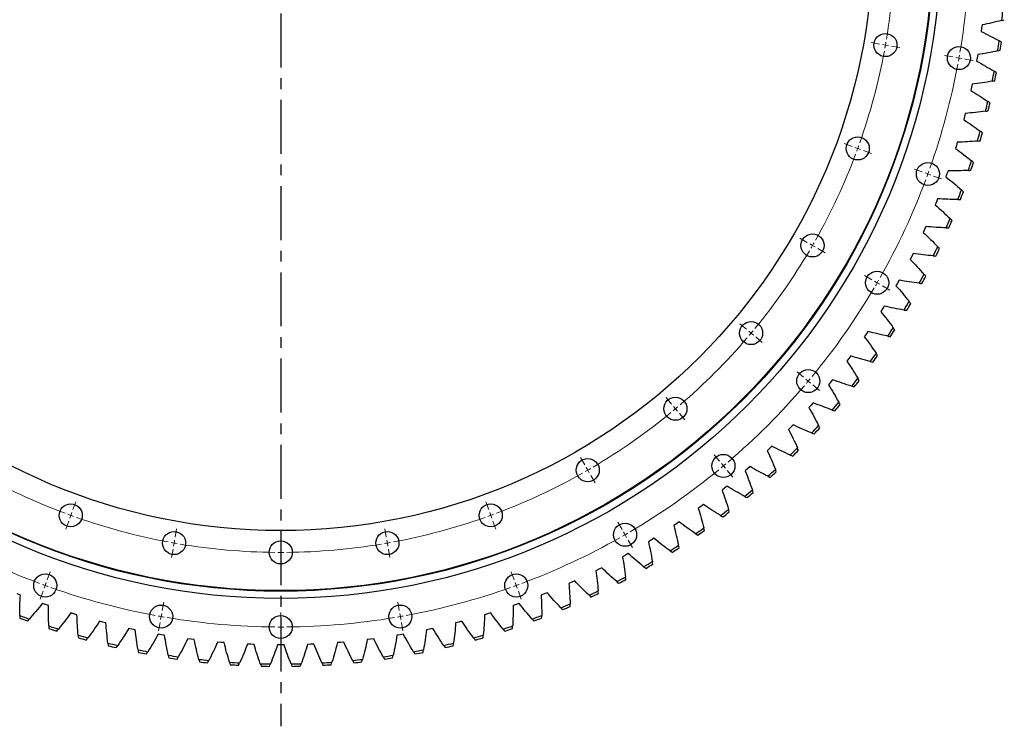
# Model space of a CAD drawing. Header units: millimetres. Extents: x 65 to 5169, y 6149 to 10179.
# Tile 6 of 15: x 1133 to 1944, y 8577 to 9160. Entities that reach past the tile are written whole.
import ezdxf

# ---------------------------------------------------------------- set-up
doc = ezdxf.new("R2010")
doc.units = ezdxf.units.MM
doc.header["$LTSCALE"] = 20
doc.linetypes.add('CENTER', pattern=[10.16, 6.35, -1.27, 1.27, -1.27])

msp = doc.modelspace()

# ---------------------------------------------------------------- linework, layer by layer
at = {"linetype": 'CENTER', "ltscale": 0.35}
msp.add_line((1348.12, 9876.08), (1348.12, 8577.37), dxfattribs=at)
at = {"color": 7, "linetype": 'Continuous', "lineweight": 25}
for p, q in [((1925.67, 9152.77), (1925.31, 9150.1)), ((1926, 9155.44), (1925.67, 9152.77)), ((1922.01, 9128.32), (1921.54, 9125.67)), ((1922.45, 9130.97), (1922.01, 9128.32)), ((1917.32, 9104.05), (1916.73, 9101.43)), ((1917.87, 9106.69), (1917.32, 9104.05)), ((1911.6, 9080.01), (1910.9, 9077.41)), ((1912.26, 9082.61), (1911.6, 9080.01)), ((1904.86, 9056.22), (1904.06, 9053.66)), ((1905.64, 9058.8), (1904.86, 9056.22)), ((1897.13, 9032.75), (1896.21, 9030.22)), ((1898.01, 9035.29), (1897.13, 9032.75)), ((1888.4, 9009.62), (1887.38, 9007.13)), ((1889.39, 9012.12), (1888.4, 9009.62)), ((1878.7, 8986.89), (1877.58, 8984.45)), ((1879.79, 8989.35), (1878.7, 8986.89)), ((1869.24, 8967), (1868.04, 8964.59)), ((1868.04, 8964.59), (1866.82, 8962.19)), ((1856.45, 8942.76), (1855.12, 8940.42)), ((1857.74, 8945.11), (1856.45, 8942.76)), ((1843.94, 8921.44), (1842.51, 8919.16)), ((1845.33, 8923.74), (1843.94, 8921.44)), ((1832.03, 8902.91), (1830.53, 8900.67)), ((1830.53, 8900.67), (1829.01, 8898.45)), ((1816.26, 8880.49), (1814.65, 8878.34)), ((1817.85, 8882.66), (1816.26, 8880.49)), ((1801.14, 8860.94), (1799.44, 8858.85)), ((1802.82, 8863.04), (1801.14, 8860.94)), ((1785.21, 8842.04), (1783.42, 8840.03)), ((1786.98, 8844.07), (1785.21, 8842.04)), ((1768.49, 8823.83), (1766.62, 8821.9)), ((1770.34, 8825.79), (1768.49, 8823.83)), ((1751.01, 8806.36), (1749.06, 8804.51)), ((1752.94, 8808.23), (1751.01, 8806.36)), ((1732.81, 8789.64), (1730.78, 8787.87)), ((1734.82, 8791.42), (1732.81, 8789.64)), ((1713.91, 8773.7), (1711.81, 8772.03)), ((1715.99, 8775.41), (1713.91, 8773.7)), ((1694.36, 8758.59), (1692.18, 8757)), ((1696.51, 8760.2), (1694.36, 8758.59)), ((1674.18, 8744.31), (1671.94, 8742.82)), ((1676.39, 8745.83), (1674.18, 8744.31)), ((1653.41, 8730.91), (1651.11, 8729.51)), ((1655.69, 8732.33), (1653.41, 8730.91)), ((1632.09, 8718.4), (1629.73, 8717.1)), ((1634.43, 8719.73), (1632.09, 8718.4)), ((1610.26, 8706.81), (1607.85, 8705.61)), ((1612.65, 8708.03), (1610.26, 8706.81)), ((1587.96, 8696.15), (1585.5, 8695.06)), ((1590.4, 8697.27), (1587.96, 8696.15)), ((1133.53, 8685.46), (1131.02, 8686.45)), ((1565.22, 8686.45), (1562.72, 8685.46)), ((1567.71, 8687.47), (1565.22, 8686.45)), ((1154.15, 8677.72), (1151.62, 8678.63)), ((1156.69, 8676.84), (1154.15, 8677.72)), ((1542.1, 8677.72), (1539.56, 8676.84)), ((1544.63, 8678.63), (1542.1, 8677.72)), ((1177.62, 8669.98), (1175.06, 8670.79)), ((1180.2, 8669.21), (1177.62, 8669.98)), ((1518.62, 8669.98), (1516.05, 8669.21)), ((1521.19, 8670.79), (1518.62, 8669.98)), ((1201.41, 8663.25), (1198.81, 8663.94)), ((1204.01, 8662.59), (1201.41, 8663.25)), ((1225.45, 8657.53), (1222.83, 8658.11)), ((1228.09, 8656.98), (1225.45, 8657.53)), ((1470.79, 8657.53), (1468.16, 8656.98)), ((1473.42, 8658.11), (1470.79, 8657.53)), ((1494.84, 8663.25), (1492.24, 8662.59)), ((1497.44, 8663.94), (1494.84, 8663.25)), ((1249.72, 8652.84), (1247.07, 8653.31)), ((1252.37, 8652.4), (1249.72, 8652.84)), ((1274.17, 8649.18), (1271.5, 8649.54)), ((1424.75, 8649.54), (1422.08, 8649.18)), ((1446.53, 8652.84), (1443.87, 8652.4)), ((1449.17, 8653.31), (1446.53, 8652.84)), ((1276.84, 8648.85), (1274.17, 8649.18)), ((1298.75, 8646.56), (1296.07, 8646.8)), ((1301.43, 8646.35), (1298.75, 8646.56)), ((1323.41, 8644.99), (1320.73, 8645.12)), ((1326.1, 8644.89), (1323.41, 8644.99)), ((1348.12, 8644.46), (1345.44, 8644.48)), ((1350.81, 8644.48), (1348.12, 8644.46)), ((1372.84, 8644.99), (1370.15, 8644.89)), ((1375.52, 8645.12), (1372.84, 8644.99)), ((1397.5, 8646.56), (1394.82, 8646.35)), ((1400.18, 8646.8), (1397.5, 8646.56)), ((1422.08, 8649.18), (1419.41, 8648.85))]:
    msp.add_line(p, q, dxfattribs=at)
at = {"color": 0, "linetype": 'Continuous', "lineweight": 18}
for p, q in [((1841.51, 9139.73), (1834.62, 9140.94)), ((1846.44, 9138.86), (1843.97, 9139.29)), ((1846.44, 9138.86), (1848.9, 9138.42)), ((1851.36, 9137.99), (1858.25, 9136.77)), ((1902.08, 9129.05), (1895.18, 9130.26)), ((1907, 9128.18), (1904.54, 9128.61)), ((1907, 9128.18), (1909.46, 9127.74)), ((1911.93, 9127.31), (1918.82, 9126.09)), ((1818.91, 9055.37), (1812.33, 9057.77)), ((1823.61, 9053.66), (1821.26, 9054.52)), ((1823.61, 9053.66), (1825.96, 9052.81)), ((1828.31, 9051.95), (1834.89, 9049.56)), ((1876.7, 9034.34), (1870.12, 9036.73)), ((1881.4, 9032.63), (1879.05, 9033.48)), ((1881.4, 9032.63), (1883.75, 9031.77)), ((1886.1, 9030.92), (1892.68, 9028.52)), ((1782, 8976.22), (1775.94, 8979.72)), ((1786.33, 8973.72), (1784.17, 8974.97)), ((1786.33, 8973.72), (1788.5, 8972.47)), ((1790.66, 8971.22), (1796.73, 8967.72)), ((1835.26, 8945.47), (1829.2, 8948.97)), ((1839.59, 8942.97), (1837.43, 8944.22)), ((1839.59, 8942.97), (1841.76, 8941.72)), ((1843.92, 8940.47), (1849.99, 8936.97)), ((1731.91, 8904.69), (1726.55, 8909.19)), ((1735.74, 8901.47), (1733.83, 8903.08)), ((1735.74, 8901.47), (1737.66, 8899.87)), ((1739.57, 8898.26), (1744.94, 8893.76)), ((1779.02, 8865.16), (1773.66, 8869.66)), ((1782.85, 8861.94), (1780.94, 8863.55)), ((1782.85, 8861.94), (1784.77, 8860.33)), ((1786.68, 8858.73), (1792.05, 8854.23)), ((1670.16, 8842.94), (1665.66, 8848.3)), ((1673.37, 8839.11), (1671.77, 8841.02)), ((1673.37, 8839.11), (1674.98, 8837.19)), ((1676.59, 8835.27), (1681.09, 8829.91)), ((1598.62, 8792.84), (1595.12, 8798.91)), ((1709.69, 8795.82), (1705.19, 8801.19)), ((1601.12, 8788.51), (1599.87, 8790.68)), ((1601.12, 8788.51), (1602.37, 8786.35)), ((1712.91, 8791.99), (1711.3, 8793.91)), ((1712.91, 8791.99), (1714.51, 8790.08)), ((1716.12, 8788.16), (1720.62, 8782.8)), ((1603.62, 8784.18), (1607.12, 8778.12)), ((1176.77, 8755.94), (1179.17, 8762.52)), ((1519.48, 8755.94), (1517.08, 8762.52)), ((1175.06, 8751.24), (1174.21, 8748.89)), ((1175.06, 8751.24), (1175.92, 8753.59)), ((1521.19, 8751.24), (1520.33, 8753.59)), ((1521.19, 8751.24), (1522.04, 8748.89)), ((1173.35, 8746.54), (1170.96, 8739.96)), ((1261.13, 8733.33), (1262.34, 8740.23)), ((1435.12, 8733.33), (1433.91, 8740.23)), ((1522.9, 8746.54), (1525.29, 8739.96)), ((1629.37, 8739.58), (1625.87, 8745.65)), ((1260.26, 8728.41), (1260.69, 8730.87)), ((1348.12, 8725.72), (1348.12, 8732.72)), ((1435.99, 8728.41), (1435.56, 8730.87)), ((1631.87, 8735.25), (1630.62, 8737.42)), ((1631.87, 8735.25), (1633.12, 8733.09)), ((1634.37, 8730.92), (1637.87, 8724.86)), ((1259.39, 8723.49), (1258.17, 8716.59)), ((1260.26, 8728.41), (1259.82, 8725.95)), ((1348.12, 8720.72), (1348.12, 8723.22)), ((1435.99, 8728.41), (1436.42, 8725.95)), ((1436.86, 8723.49), (1438.07, 8716.59)), ((1348.12, 8720.72), (1348.12, 8718.22)), ((1348.12, 8715.72), (1348.12, 8708.72)), ((1155.74, 8698.15), (1158.13, 8704.72)), ((1540.51, 8698.15), (1538.12, 8704.72)), ((1154.03, 8693.45), (1153.17, 8691.1)), ((1154.03, 8693.45), (1154.88, 8695.8)), ((1542.22, 8693.45), (1541.37, 8695.8)), ((1542.22, 8693.45), (1543.08, 8691.1)), ((1152.32, 8688.75), (1149.92, 8682.17)), ((1543.93, 8688.75), (1546.32, 8682.17)), ((1250.45, 8672.77), (1251.66, 8679.66)), ((1445.8, 8672.77), (1444.59, 8679.66)), ((1249.58, 8667.85), (1249.14, 8665.38)), ((1249.58, 8667.85), (1250.01, 8670.31)), ((1348.12, 8664.22), (1348.12, 8671.22)), ((1446.67, 8667.85), (1446.24, 8670.31)), ((1446.67, 8667.85), (1447.1, 8665.38)), ((1248.71, 8662.92), (1247.5, 8656.03)), ((1348.12, 8659.22), (1348.12, 8661.72)), ((1348.12, 8659.22), (1348.12, 8656.72)), ((1447.54, 8662.92), (1448.75, 8656.03)), ((1348.12, 8654.22), (1348.12, 8647.22))]:
    msp.add_line(p, q, dxfattribs=at)
at = {"color": 7, "linetype": 'Continuous', "lineweight": 25}
for centre, radius in [((1348.12, 9226.72), 544), ((1348.12, 9226.72), 538), ((1348.12, 9226.72), 537.5), ((1348.12, 9226.72), 488), ((1846.44, 9138.86), 9.5), ((1907, 9128.18), 9.5), ((1823.61, 9053.66), 9.5), ((1881.4, 9032.63), 9.5), ((1786.33, 8973.72), 9.5), ((1839.59, 8942.97), 9.5), ((1735.74, 8901.47), 9.5), ((1782.85, 8861.94), 9.5), ((1673.37, 8839.11), 9.5), ((1601.12, 8788.51), 9.5), ((1712.91, 8791.99), 9.5), ((1175.06, 8751.24), 9.5), ((1521.19, 8751.24), 9.5), ((1631.87, 8735.25), 9.5), ((1260.26, 8728.41), 9.5), ((1435.99, 8728.41), 9.5), ((1348.12, 8720.72), 9.5), ((1154.03, 8693.45), 9.5), ((1542.22, 8693.45), 9.5), ((1249.58, 8667.85), 9.5), ((1446.67, 8667.85), 9.5), ((1348.12, 8659.22), 9.5)]:
    msp.add_circle(centre, radius, dxfattribs=at)
at = {"color": 0, "linetype": 'Continuous', "lineweight": 18}
for radius, start, end in [(506, 350.56616, 359.43384), (567.5, 350.50481, 359.49519), (506, 349.71692, 350), (506, 350, 350.28308), (506, 340.56616, 349.43384), (567.5, 349.7476, 350), (567.5, 350, 350.2524), (567.5, 340.50481, 349.49519), (506, 340, 340.28308), (506, 330.56616, 339.43384), (506, 339.71692, 340), (567.5, 339.7476, 340), (567.5, 340, 340.2524), (567.5, 330.50481, 339.49519), (506, 330, 330.28308), (506, 320.56616, 329.43384), (506, 329.71692, 330), (567.5, 329.7476, 330), (567.5, 330, 330.2524), (567.5, 320.50481, 329.49519), (506, 319.71692, 320), (506, 320, 320.28308), (506, 310.56616, 319.43384), (567.5, 319.7476, 320), (567.5, 320, 320.2524), (567.5, 310.50481, 319.49519), (506, 309.71692, 310), (506, 310, 310.28308), (506, 300.56616, 309.43384), (506, 299.71692, 300), (506, 300, 300.28308), (567.5, 300.50481, 309.49519), (567.5, 309.7476, 310), (567.5, 310, 310.2524), (506, 240.56616, 249.43384), (506, 290.56616, 299.43384), (506, 249.71692, 250), (506, 250, 250.28308), (506, 250.56616, 259.43384), (506, 280.56616, 289.43384), (506, 289.71692, 290), (506, 290, 290.28308), (567.5, 240.50481, 249.49519), (567.5, 290.50481, 299.49519), (567.5, 299.7476, 300), (567.5, 300, 300.2524), (506, 259.71692, 260), (506, 260, 260.28308), (506, 260.56616, 269.43384), (506, 270.56616, 279.43384), (506, 279.71692, 280), (506, 280, 280.28308), (506, 269.71692, 270), (506, 270, 270.28308), (567.5, 249.7476, 250), (567.5, 250, 250.2524), (567.5, 250.50481, 259.49519), (567.5, 280.50481, 289.49519), (567.5, 289.7476, 290), (567.5, 290, 290.2524), (567.5, 259.7476, 260), (567.5, 260, 260.2524), (567.5, 260.50481, 269.49519), (567.5, 270.50481, 279.49519), (567.5, 279.7476, 280), (567.5, 280, 280.2524), (567.5, 269.7476, 270), (567.5, 270, 270.2524)]:
    msp.add_arc((1348.12, 9226.72), radius, start, end, dxfattribs=at)
at = {"color": 7, "linetype": 'Continuous', "lineweight": 25}
for radius, start, end in [(598, 353.52016, 354.31768), (598, 351.08773, 351.88525), (600, 351.16354, 351.80943), (598, 348.65529, 349.45281), (600, 348.73111, 349.377), (598, 346.22286, 347.02038), (600, 346.29868, 346.94457), (598, 343.79043, 344.58795), (600, 343.86624, 344.51213), (598, 341.358, 342.15552), (600, 341.43381, 342.0797), (598, 338.92556, 339.72308), (600, 339.00138, 339.64727), (598, 336.49313, 337.29065), (600, 336.56895, 337.21484), (598, 334.0607, 334.85822), (600, 334.13651, 334.7824), (598, 331.62827, 332.42579), (600, 331.70408, 332.34997), (598, 329.19583, 329.99335), (600, 329.27165, 329.91754), (598, 326.7634, 327.56092), (600, 326.83922, 327.48511), (598, 324.33097, 325.12849), (600, 324.40678, 325.05268), (598, 321.89854, 322.69606), (600, 321.97435, 322.62024), (598, 319.46611, 320.26362), (600, 319.54192, 320.18781), (598, 317.03367, 317.83119), (600, 317.10949, 317.75538), (598, 314.60124, 315.39876), (600, 314.67705, 315.32295), (598, 312.16881, 312.96633), (600, 312.24462, 312.89051), (598, 309.73638, 310.53389), (600, 309.81219, 310.45808), (598, 307.30394, 308.10146), (600, 307.37976, 308.02565), (598, 304.87151, 305.66903), (600, 304.94732, 305.59322), (598, 302.43908, 303.2366), (600, 302.51489, 303.16078), (598, 300.00665, 300.80417), (600, 300.08246, 300.72835), (598, 297.57421, 298.37173), (600, 297.65003, 298.29592), (598, 295.14178, 295.9393), (600, 295.2176, 295.86349), (598, 292.70935, 293.50687), (600, 292.78516, 293.43105), (598, 248.92556, 249.72308), (600, 249.00138, 249.64727), (598, 290.27692, 291.07444), (600, 290.35273, 290.99862), (598, 251.358, 252.15552), (600, 251.43381, 252.0797), (598, 287.84448, 288.642), (600, 287.9203, 288.56619), (598, 253.79043, 254.58795), (600, 253.86624, 254.51213), (598, 285.41205, 286.20957), (600, 285.48787, 286.13376), (598, 256.22286, 257.02038), (600, 256.29868, 256.94457), (598, 282.97962, 283.77714), (600, 283.05543, 283.70132), (598, 258.65529, 259.45281), (600, 258.73111, 259.377), (598, 261.08773, 261.88525), (600, 261.16354, 261.80943), (598, 278.11475, 278.91227), (600, 278.19057, 278.83646), (598, 280.54719, 281.34471), (600, 280.623, 281.26889), (598, 263.52016, 264.31768), (600, 263.59597, 264.24186), (598, 265.95259, 266.75011), (600, 266.02841, 266.6743), (598, 268.38502, 269.18254), (600, 268.46084, 269.10673), (598, 270.81746, 271.61498), (600, 270.89327, 271.53916), (598, 273.24989, 274.04741), (600, 273.3257, 273.97159), (598, 275.68232, 276.47984), (600, 275.75814, 276.40403)]:
    msp.add_arc((1348.12, 9226.72), radius, start, end, dxfattribs=at)
for points in [[(1942.3, 9159.24), (1936.9, 9157.79), (1931.46, 9156.53), (1926, 9155.44)], [(1942.3, 9159.24), (1943, 9159.42), (1943.69, 9159.61), (1944.38, 9159.8)], [(1925.31, 9150.1), (1930.33, 9147.67), (1935.27, 9145.07), (1940.14, 9142.31)], [(1942, 9141.24), (1941.38, 9141.6), (1940.76, 9141.96), (1940.14, 9142.31)], [(1938.9, 9134.08), (1933.44, 9132.87), (1927.96, 9131.83), (1922.45, 9130.97)], [(1938.9, 9134.08), (1939.6, 9134.24), (1940.3, 9134.39), (1941, 9134.55)], [(1921.54, 9125.67), (1926.45, 9123.03), (1931.27, 9120.22), (1936.02, 9117.26)], [(1937.84, 9116.12), (1937.24, 9116.5), (1936.63, 9116.88), (1936.02, 9117.26)], [(1934.44, 9109.09), (1928.93, 9108.11), (1923.41, 9107.31), (1917.87, 9106.69)], [(1934.44, 9109.09), (1935.15, 9109.22), (1935.85, 9109.34), (1936.56, 9109.48)], [(1916.73, 9101.43), (1921.53, 9098.58), (1926.23, 9095.57), (1930.85, 9092.41)], [(1932.62, 9091.19), (1932.03, 9091.6), (1931.44, 9092.01), (1930.85, 9092.41)], [(1928.92, 9084.31), (1923.37, 9083.57), (1917.82, 9083), (1912.26, 9082.61)], [(1928.92, 9084.31), (1929.63, 9084.41), (1930.34, 9084.51), (1931.05, 9084.61)], [(1910.9, 9077.41), (1915.57, 9074.36), (1920.14, 9071.15), (1924.62, 9067.8)], [(1926.34, 9066.5), (1925.77, 9066.94), (1925.19, 9067.37), (1924.62, 9067.8)], [(1922.35, 9059.79), (1916.78, 9059.28), (1911.21, 9058.95), (1905.64, 9058.8)], [(1922.35, 9059.79), (1923.07, 9059.86), (1923.78, 9059.92), (1924.49, 9060)], [(1904.06, 9053.66), (1908.59, 9050.41), (1913.02, 9047.02), (1917.36, 9043.48)], [(1919.02, 9042.11), (1918.46, 9042.57), (1917.91, 9043.02), (1917.36, 9043.48)], [(1914.75, 9035.57), (1909.16, 9035.3), (1903.58, 9035.21), (1898.01, 9035.29)], [(1914.75, 9035.57), (1915.47, 9035.61), (1916.18, 9035.64), (1916.9, 9035.68)], [(1896.21, 9030.22), (1900.6, 9026.78), (1904.89, 9023.2), (1909.07, 9019.48)], [(1910.67, 9018.04), (1910.13, 9018.53), (1909.6, 9019.01), (1909.07, 9019.48)], [(1887.38, 9007.13), (1891.62, 9003.52), (1895.75, 8999.76), (1899.76, 8995.86)], [(1906.13, 9011.69), (1900.53, 9011.66), (1894.95, 9011.8), (1889.39, 9012.12)], [(1906.13, 9011.69), (1906.84, 9011.7), (1907.56, 9011.71), (1908.28, 9011.72)], [(1901.3, 8994.36), (1900.79, 8994.86), (1900.28, 8995.36), (1899.76, 8995.86)], [(1877.58, 8984.45), (1881.66, 8980.65), (1885.62, 8976.72), (1889.47, 8972.66)], [(1896.5, 8988.21), (1890.91, 8988.41), (1885.34, 8988.79), (1879.79, 8989.35)], [(1896.5, 8988.21), (1897.21, 8988.18), (1897.93, 8988.16), (1898.65, 8988.14)], [(1885.88, 8965.15), (1880.3, 8965.59), (1874.76, 8966.2), (1869.24, 8967)], [(1890.94, 8971.09), (1890.45, 8971.61), (1889.96, 8972.14), (1889.47, 8972.66)], [(1866.82, 8962.19), (1870.73, 8958.23), (1874.53, 8954.13), (1878.2, 8949.91)], [(1885.88, 8965.15), (1886.59, 8965.09), (1887.31, 8965.04), (1888.03, 8964.99)], [(1879.6, 8948.28), (1879.14, 8948.83), (1878.67, 8949.37), (1878.2, 8949.91)], [(1874.29, 8942.56), (1868.74, 8943.24), (1863.22, 8944.09), (1857.74, 8945.11)], [(1874.29, 8942.56), (1875.01, 8942.47), (1875.72, 8942.39), (1876.43, 8942.31)], [(1855.12, 8940.42), (1858.87, 8936.29), (1862.48, 8932.04), (1865.97, 8927.66)], [(1867.31, 8925.98), (1866.86, 8926.54), (1866.42, 8927.1), (1865.97, 8927.66)], [(1842.51, 8919.16), (1846.08, 8914.87), (1849.51, 8910.47), (1852.81, 8905.95)], [(1861.76, 8920.48), (1856.24, 8921.4), (1850.76, 8922.48), (1845.33, 8923.74)], [(1861.76, 8920.48), (1862.47, 8920.37), (1863.18, 8920.25), (1863.88, 8920.14)], [(1848.3, 8898.96), (1842.82, 8900.11), (1837.4, 8901.42), (1832.03, 8902.91)], [(1854.08, 8904.21), (1853.66, 8904.8), (1853.24, 8905.38), (1852.81, 8905.95)], [(1829.01, 8898.45), (1832.4, 8894.02), (1835.64, 8889.48), (1838.75, 8884.82)], [(1848.3, 8898.96), (1849, 8898.81), (1849.7, 8898.67), (1850.41, 8898.53)], [(1839.93, 8883.03), (1839.54, 8883.63), (1839.14, 8884.23), (1838.75, 8884.82)], [(1814.65, 8878.34), (1817.84, 8873.77), (1820.89, 8869.09), (1823.79, 8864.31)], [(1833.94, 8878.03), (1828.52, 8879.41), (1823.15, 8880.95), (1817.85, 8882.66)], [(1833.94, 8878.03), (1834.63, 8877.85), (1835.33, 8877.68), (1836.03, 8877.51)], [(1818.7, 8857.72), (1813.34, 8859.33), (1808.05, 8861.1), (1802.82, 8863.04)], [(1824.9, 8862.47), (1824.53, 8863.08), (1824.16, 8863.7), (1823.79, 8864.31)], [(1799.44, 8858.85), (1802.44, 8854.15), (1805.28, 8849.35), (1807.98, 8844.45)], [(1818.7, 8857.72), (1819.39, 8857.52), (1820.08, 8857.32), (1820.77, 8857.12)], [(1809.01, 8842.56), (1808.67, 8843.19), (1808.33, 8843.82), (1807.98, 8844.45)], [(1783.42, 8840.03), (1786.22, 8835.2), (1788.86, 8830.29), (1791.34, 8825.28)], [(1802.62, 8838.08), (1797.33, 8839.92), (1792.12, 8841.91), (1786.98, 8844.07)], [(1802.62, 8838.08), (1803.29, 8837.85), (1803.97, 8837.62), (1804.65, 8837.39)], [(1766.62, 8821.9), (1769.2, 8816.96), (1771.63, 8811.94), (1773.91, 8806.83)], [(1785.71, 8819.15), (1780.51, 8821.2), (1775.39, 8823.41), (1770.34, 8825.79)], [(1792.29, 8823.35), (1791.98, 8823.99), (1791.66, 8824.63), (1791.34, 8825.28)], [(1785.71, 8819.15), (1786.38, 8818.88), (1787.05, 8818.62), (1787.72, 8818.36)], [(1749.06, 8804.51), (1751.43, 8799.46), (1753.65, 8794.34), (1755.7, 8789.13)], [(1768.02, 8800.94), (1762.91, 8803.21), (1757.88, 8805.64), (1752.94, 8808.23)], [(1774.77, 8804.86), (1774.49, 8805.52), (1774.2, 8806.17), (1773.91, 8806.83)], [(1768.02, 8800.94), (1768.68, 8800.65), (1769.33, 8800.36), (1769.99, 8800.07)], [(1730.78, 8787.87), (1732.94, 8782.73), (1734.93, 8777.52), (1736.76, 8772.23)], [(1749.57, 8783.5), (1744.56, 8785.99), (1739.64, 8788.63), (1734.82, 8791.42)], [(1756.48, 8787.13), (1756.23, 8787.8), (1755.97, 8788.47), (1755.7, 8789.13)], [(1749.57, 8783.5), (1750.21, 8783.19), (1750.86, 8782.87), (1751.5, 8782.55)], [(1711.81, 8772.03), (1713.75, 8766.8), (1715.52, 8761.51), (1717.12, 8756.15)], [(1730.4, 8766.87), (1725.5, 8769.56), (1720.7, 8772.41), (1715.99, 8775.41)], [(1737.46, 8770.2), (1737.23, 8770.87), (1737, 8771.55), (1736.76, 8772.23)], [(1730.4, 8766.87), (1731.03, 8766.52), (1731.66, 8766.18), (1732.29, 8765.84)], [(1692.18, 8757), (1693.9, 8751.7), (1695.44, 8746.33), (1696.82, 8740.91)], [(1710.54, 8751.06), (1705.76, 8753.96), (1701.08, 8757.01), (1696.51, 8760.2)], [(1717.73, 8754.08), (1717.53, 8754.77), (1717.33, 8755.46), (1717.12, 8756.15)], [(1710.54, 8751.06), (1711.15, 8750.68), (1711.77, 8750.31), (1712.38, 8749.95)], [(1671.94, 8742.82), (1673.43, 8737.45), (1674.74, 8732.02), (1675.89, 8726.55)], [(1690.02, 8736.1), (1685.37, 8739.21), (1680.83, 8742.45), (1676.39, 8745.83)], [(1697.34, 8738.82), (1697.17, 8739.52), (1697, 8740.21), (1696.82, 8740.91)], [(1668.89, 8722.03), (1664.37, 8725.33), (1659.97, 8728.77), (1655.69, 8732.33)], [(1690.02, 8736.1), (1690.62, 8735.71), (1691.22, 8735.31), (1691.82, 8734.92)], [(1651.11, 8729.51), (1652.37, 8724.08), (1653.45, 8718.61), (1654.36, 8713.09)], [(1676.32, 8724.44), (1676.18, 8725.14), (1676.03, 8725.85), (1675.89, 8726.55)], [(1629.73, 8717.1), (1630.76, 8711.62), (1631.61, 8706.11), (1632.29, 8700.55)], [(1647.18, 8708.88), (1642.81, 8712.36), (1638.56, 8715.98), (1634.43, 8719.73)], [(1668.89, 8722.03), (1669.47, 8721.61), (1670.05, 8721.19), (1670.64, 8720.77)], [(1624.94, 8696.65), (1620.71, 8700.32), (1616.62, 8704.11), (1612.65, 8708.03)], [(1647.18, 8708.88), (1647.74, 8708.43), (1648.31, 8707.98), (1648.87, 8707.54)], [(1654.71, 8710.96), (1654.59, 8711.67), (1654.48, 8712.38), (1654.36, 8713.09)], [(1607.85, 8705.61), (1608.64, 8700.09), (1609.26, 8694.54), (1609.7, 8688.97)], [(1632.54, 8698.42), (1632.46, 8699.13), (1632.37, 8699.84), (1632.29, 8700.55)], [(1585.5, 8695.06), (1586.06, 8689.51), (1586.44, 8683.94), (1586.64, 8678.35)], [(1602.19, 8685.38), (1598.13, 8689.23), (1594.2, 8693.19), (1590.4, 8697.27)], [(1624.94, 8696.65), (1625.48, 8696.18), (1626.02, 8695.71), (1626.57, 8695.24)], [(1133.1, 8668.72), (1133.06, 8674.32), (1133.2, 8679.9), (1133.53, 8685.46)], [(1562.72, 8685.46), (1563.04, 8679.9), (1563.19, 8674.32), (1563.15, 8668.72)], [(1578.99, 8675.08), (1575.09, 8679.1), (1571.33, 8683.23), (1567.71, 8687.47)], [(1602.19, 8685.38), (1602.71, 8684.89), (1603.23, 8684.39), (1603.76, 8683.91)], [(1609.86, 8686.82), (1609.81, 8687.54), (1609.76, 8688.25), (1609.7, 8688.97)], [(1151.62, 8678.63), (1148.18, 8674.24), (1144.6, 8669.96), (1140.88, 8665.78)], [(1156.97, 8660.1), (1156.7, 8665.69), (1156.61, 8671.27), (1156.69, 8676.84)], [(1539.56, 8676.84), (1539.64, 8671.27), (1539.55, 8665.69), (1539.28, 8660.1)], [(1555.37, 8665.78), (1551.64, 8669.96), (1548.07, 8674.24), (1544.63, 8678.63)], [(1578.99, 8675.08), (1579.49, 8674.57), (1579.99, 8674.06), (1580.49, 8673.55)], [(1586.71, 8676.2), (1586.69, 8676.92), (1586.67, 8677.63), (1586.64, 8678.35)], [(1133.1, 8668.72), (1133.1, 8668), (1133.11, 8667.29), (1133.12, 8666.57)], [(1139.45, 8664.18), (1139.93, 8664.71), (1140.41, 8665.25), (1140.88, 8665.78)], [(1175.06, 8670.79), (1171.81, 8666.26), (1168.42, 8661.82), (1164.88, 8657.49)], [(1181.19, 8652.5), (1180.68, 8658.07), (1180.35, 8663.64), (1180.2, 8669.21)], [(1516.05, 8669.21), (1515.9, 8663.64), (1515.57, 8658.07), (1515.06, 8652.5)], [(1531.37, 8657.49), (1527.83, 8661.82), (1524.44, 8666.26), (1521.19, 8670.79)], [(1555.37, 8665.78), (1555.84, 8665.25), (1556.32, 8664.71), (1556.8, 8664.18)], [(1563.13, 8666.57), (1563.14, 8667.29), (1563.15, 8668), (1563.15, 8668.72)], [(1156.97, 8660.1), (1157.01, 8659.38), (1157.04, 8658.67), (1157.08, 8657.95)], [(1198.81, 8663.94), (1195.76, 8659.28), (1192.55, 8654.71), (1189.2, 8650.23)], [(1205.71, 8645.93), (1204.97, 8651.47), (1204.4, 8657.03), (1204.01, 8662.59)], [(1222.83, 8658.11), (1219.98, 8653.32), (1216.97, 8648.62), (1213.81, 8644)], [(1482.44, 8644), (1479.28, 8648.62), (1476.27, 8653.32), (1473.42, 8658.11)], [(1492.24, 8662.59), (1491.85, 8657.03), (1491.28, 8651.47), (1490.54, 8645.93)], [(1507.05, 8650.23), (1503.69, 8654.71), (1500.49, 8659.28), (1497.44, 8663.94)], [(1539.16, 8657.95), (1539.2, 8658.67), (1539.24, 8659.38), (1539.28, 8660.1)], [(1163.51, 8655.83), (1163.97, 8656.38), (1164.42, 8656.94), (1164.88, 8657.49)], [(1181.19, 8652.5), (1181.26, 8651.78), (1181.32, 8651.07), (1181.4, 8650.35)], [(1187.9, 8648.51), (1188.34, 8649.08), (1188.77, 8649.65), (1189.2, 8650.23)], [(1230.49, 8640.41), (1229.51, 8645.92), (1228.71, 8651.44), (1228.09, 8656.98)], [(1247.07, 8653.31), (1244.43, 8648.4), (1241.63, 8643.57), (1238.66, 8638.83)], [(1255.48, 8635.94), (1254.27, 8641.41), (1253.23, 8646.89), (1252.37, 8652.4)], [(1271.5, 8649.54), (1269.07, 8644.52), (1266.47, 8639.58), (1263.71, 8634.71)], [(1432.54, 8634.71), (1429.78, 8639.58), (1427.18, 8644.52), (1424.75, 8649.54)], [(1443.87, 8652.4), (1443.02, 8646.89), (1441.98, 8641.41), (1440.77, 8635.94)], [(1457.59, 8638.83), (1454.62, 8643.57), (1451.82, 8648.4), (1449.17, 8653.31)], [(1468.16, 8656.98), (1467.54, 8651.44), (1466.74, 8645.92), (1465.76, 8640.41)], [(1507.05, 8650.23), (1507.48, 8649.65), (1507.91, 8649.08), (1508.34, 8648.51)], [(1514.85, 8650.35), (1514.92, 8651.07), (1514.99, 8651.78), (1515.06, 8652.5)], [(1531.37, 8657.49), (1531.83, 8656.94), (1532.28, 8656.38), (1532.74, 8655.83)], [(1205.71, 8645.93), (1205.81, 8645.22), (1205.91, 8644.51), (1206.01, 8643.8)], [(1212.59, 8642.23), (1213, 8642.82), (1213.41, 8643.41), (1213.81, 8644)], [(1280.64, 8632.54), (1279.2, 8637.95), (1277.93, 8643.39), (1276.84, 8648.85)], [(1296.07, 8646.8), (1293.85, 8641.69), (1291.46, 8636.64), (1288.91, 8631.66)], [(1305.92, 8630.22), (1304.25, 8635.55), (1302.75, 8640.93), (1301.43, 8646.35)], [(1320.73, 8645.12), (1318.73, 8639.91), (1316.56, 8634.77), (1314.22, 8629.69)], [(1331.27, 8628.96), (1329.37, 8634.22), (1327.65, 8639.53), (1326.1, 8644.89)], [(1345.44, 8644.48), (1343.66, 8639.19), (1341.71, 8633.96), (1339.59, 8628.78)], [(1356.66, 8628.78), (1354.54, 8633.96), (1352.59, 8639.19), (1350.81, 8644.48)], [(1370.15, 8644.89), (1368.6, 8639.53), (1366.87, 8634.22), (1364.98, 8628.96)], [(1382.03, 8629.69), (1379.69, 8634.77), (1377.52, 8639.91), (1375.52, 8645.12)], [(1394.82, 8646.35), (1393.5, 8640.93), (1392, 8635.55), (1390.33, 8630.22)], [(1407.33, 8631.66), (1404.78, 8636.64), (1402.4, 8641.69), (1400.18, 8646.8)], [(1419.41, 8648.85), (1418.32, 8643.39), (1417.05, 8637.95), (1415.61, 8632.54)], [(1482.44, 8644), (1482.84, 8643.41), (1483.25, 8642.82), (1483.66, 8642.23)], [(1490.24, 8643.8), (1490.34, 8644.51), (1490.44, 8645.22), (1490.54, 8645.93)], [(1230.49, 8640.41), (1230.62, 8639.7), (1230.74, 8639), (1230.88, 8638.29)], [(1237.52, 8637.01), (1237.9, 8637.61), (1238.28, 8638.22), (1238.66, 8638.83)], [(1255.48, 8635.94), (1255.64, 8635.24), (1255.79, 8634.54), (1255.96, 8633.85)], [(1262.64, 8632.84), (1263, 8633.47), (1263.36, 8634.09), (1263.71, 8634.71)], [(1432.54, 8634.71), (1432.89, 8634.09), (1433.25, 8633.47), (1433.6, 8632.84)], [(1440.29, 8633.85), (1440.45, 8634.54), (1440.61, 8635.24), (1440.77, 8635.94)], [(1457.59, 8638.83), (1457.96, 8638.22), (1458.35, 8637.61), (1458.73, 8637.01)], [(1465.37, 8638.29), (1465.5, 8639), (1465.63, 8639.7), (1465.76, 8640.41)], [(1280.64, 8632.54), (1280.82, 8631.85), (1281.01, 8631.16), (1281.2, 8630.47)], [(1287.93, 8629.75), (1288.26, 8630.39), (1288.59, 8631.02), (1288.91, 8631.66)], [(1305.92, 8630.22), (1306.13, 8629.53), (1306.35, 8628.85), (1306.57, 8628.16)], [(1313.32, 8627.73), (1313.62, 8628.38), (1313.92, 8629.03), (1314.22, 8629.69)], [(1331.27, 8628.96), (1331.51, 8628.29), (1331.76, 8627.61), (1332.01, 8626.94)], [(1338.77, 8626.8), (1339.05, 8627.46), (1339.32, 8628.12), (1339.59, 8628.78)], [(1356.66, 8628.78), (1356.93, 8628.12), (1357.2, 8627.46), (1357.48, 8626.8)], [(1364.24, 8626.94), (1364.49, 8627.61), (1364.73, 8628.29), (1364.98, 8628.96)], [(1382.03, 8629.69), (1382.32, 8629.03), (1382.63, 8628.38), (1382.93, 8627.73)], [(1389.68, 8628.16), (1389.9, 8628.85), (1390.12, 8629.53), (1390.33, 8630.22)], [(1407.33, 8631.66), (1407.66, 8631.02), (1407.99, 8630.39), (1408.32, 8629.75)], [(1415.05, 8630.47), (1415.24, 8631.16), (1415.43, 8631.85), (1415.61, 8632.54)]]:
    msp.add_open_spline(points, degree=3, dxfattribs=at)

doc.saveas('drawing.dxf')
